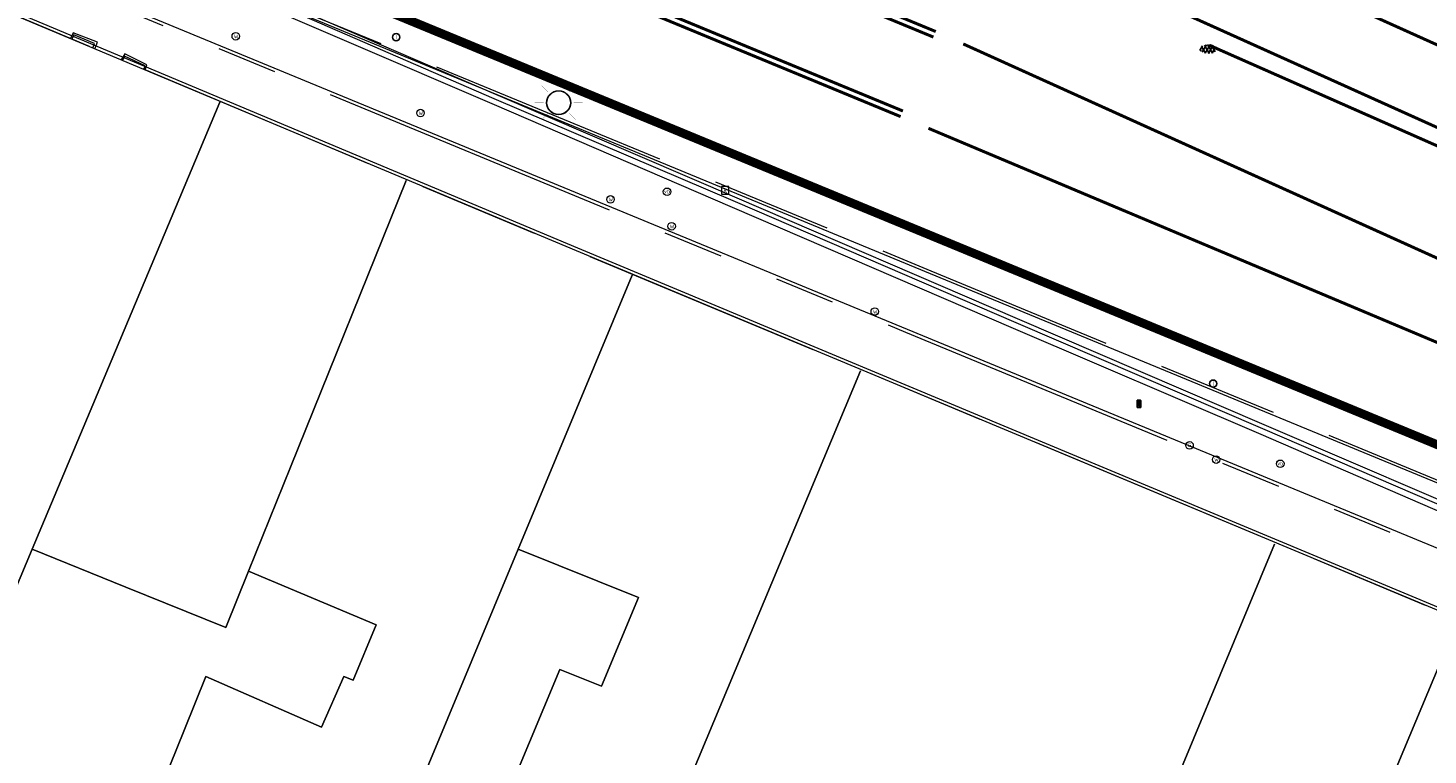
# Model space of a CAD drawing. Header units: metres. Extents: x 187916 to 189411, y 333285 to 334910.
# Tile 32 of 256: x 188559 to 188606, y 334229 to 334253. Entities that reach past the tile are written whole.
import ezdxf
from ezdxf.enums import TextEntityAlignment as Align

# ---------------------------------------------------------------- set-up
doc = ezdxf.new("R2010")
doc.units = ezdxf.units.M
for name, pattern in [('ACAD_ISO09W100', [45, 24, -3, 6, -3, 6, -3]), ('VH-OPSLUITBAND_100X200', [16, 8, -2, 4, -2]), ('VH-TROTTOIRBAND_180-200', [20, 10, -2, 2, -2, 2, -2]), ('VW-1-1_STREEP', [2, 1, -1])]:
    doc.linetypes.add(name, pattern=pattern)
for name, color, linetype, lineweight in [('B-ME-IE-MEUBILAIR_WEGMEUBILAIR-S', 253, 'Continuous', 18), ('B-ME-IE-MEUBILAIR_WEGMEUBILAIR_VERKEERSLICHT-S', 253, 'Continuous', 25), ('B-ME-OG-BEBOUWING_HOOFDGEBOUW-G', 253, 'Continuous', 18), ('B-ME-OG-BEBOUWING_KOEKOEK-G', 253, 'Continuous', 18), ('B-ME-RI-HWA_KOLK-S', 253, 'Continuous', 25), ('B-ME-RI-PUT_INSPECTIE-S', 253, 'Continuous', 25), ('B-ME-VH-KANTOPSLUITING_ACHTERKANTBAND-G', 253, 'Continuous', 18), ('B-ME-VH-VERHARDING_ASFALT-G', 253, 'Continuous', 18), ('B-ME-VH-VERHARDING_ASFALT-S', 253, 'Continuous', 25), ('B-ME-VH-VERHARDING_BETONSTRAATSTEEN-G', 253, 'Continuous', 18), ('B-ME-VH-VERHARDING_TEGEL-G', 253, 'Continuous', 18), ('B-WE-OG-BEBOUWING-GV', 253, 'Continuous', 15), ('B-WE-OG-TERREIN_ERF-GV', 253, 'Continuous', 15), ('N-WE-KL-ET_LS_OV_LICHTMAST-S', 7, 'Continuous', 25), ('N-WE-VH-KANTOPSLUITING_OPSLUITBAND_80X200-G', 30, 'VH-OPSLUITBAND_100X200', 15), ('N-WE-VH-KANTOPSLUITING_RIJWIELPADBAND_4-12 200-G', 94, 'VH-TROTTOIRBAND_180-200', 15), ('N-WE-VH-KANTOPSLUITING_TROTTOIRBAND_RWS-G', 251, 'ACAD_ISO09W100', 35), ('N-WE-VH-KANTOPSLUITING_VOORKANTBAND-G', 7, 'Continuous', 15), ('N-WE-VW-MARKERING_DWARS_DRIEHOEK_5050-G', 251, 'VW-HAAIETAND50-L-N', 0), ('N-WE-VW-MARKERING_DWARS_OVERSTEEK_BLOKSTREEP-G', 251, 'VW-BLOK50', 0), ('N-WE-VW-MARKERING_LANGS_STREEP_11_010_OENV-G', 251, 'VW-1-1_STREEP', 0), ('N-WE-VW-MARKERING_LANGS_STREEP_DOORGETROKKEN_010_OENV-G', 251, 'Continuous', 0)]:
    doc.layers.add(name, color=color, linetype=linetype, lineweight=lineweight)
doc.styles.add('NLCS-ISO', font='NLCS-ISO.ttf')
doc.linetypes.add('VW-BLOK50', pattern='A,0,-0.5,[148,NLCS.SHX,S=1,R=0,X=-0.5,Y=0],-0.5', length=1)
doc.linetypes.add('VW-HAAIETAND50-L-N', pattern='A,0,-0.5,[150,NLCS.SHX,S=1,R=0,X=-0.625,Y=-0.25],-0.5', length=1)

# ---------------------------------------------------------------- blocks, each defined once
blk = doc.blocks.new('SVH-ASFALT-SO')
at = {"ltscale": 0.1}
for p, q in [((-2.72, 1.26), (-3.45, 2.54)), ((-3.36, 2.17), (-1.83, 4.83)), ((0.36, -0.07), (-2.31, 4.55)), ((-1.91, 0.69), (0.95, 5.64)), ((2.75, -0.22), (-0.47, 5.37)), ((0, 0), (3.27, 5.66)), ((4.87, 0.12), (1.65, 5.7)), ((2.18, -0.23), (5.32, 5.22)), ((6.7, 0.95), (4.04, 5.55)), ((4.66, 0.07), (7.07, 4.25)), ((7.83, 2.99), (7.15, 4.18))]:
    blk.add_line(p, q, dxfattribs=at)
at = {"style": 'NLCS-ISO'}
blk.add_attdef('KLEUR', text='', height=1.8, dxfattribs=at).set_placement((9.49, 2.74), align=Align.MIDDLE_LEFT)
at = {"style": 'NLCS-ISO', "flags": 1}
blk.add_attdef('FUNCTIE', text='', height=1.8, dxfattribs=at).set_placement((0.12, -3.58), align=Align.MIDDLE_CENTER)
blk = doc.blocks.new('SRI-PUT_INSPECTIE-SO')
blk.add_circle((0, 0), 2)
at = {"style": 'NLCS-ISO'}
blk.add_text('I', height=2.5, dxfattribs=at).set_placement((0, -0.01), align=Align.MIDDLE_CENTER)
blk = doc.blocks.new('SRI-KOLK-SO')
at = {"color": 0, "linetype": 'ByBlock', "lineweight": 18}
blk.add_lwpolyline([(-1.125, -1.125), (1.125, -1.125), (1.125, 1.125), (-1.125, 1.125)], close=True, dxfattribs=at)
at = {"color": 0, "linetype": 'ByBlock', "lineweight": 18, "style": 'NLCS-ISO'}
blk.add_text('k', height=1.5, dxfattribs=at).set_placement((0, 0), align=Align.MIDDLE_CENTER)
blk = doc.blocks.new('SIE-WEG_PAAL_VERKEERSBORD-SO')
at = {"color": 0, "linetype": 'ByBlock', "lineweight": 18}
blk.add_circle((0, 0), 1.5, dxfattribs=at)
at = {"color": 0, "linetype": 'ByBlock', "lineweight": 18, "style": 'NLCS-ISO'}
blk.add_text('vb', height=1.5, dxfattribs=at).set_placement((0, 0.13), align=Align.MIDDLE_CENTER)
blk = doc.blocks.new('SIE-WEG_STRAATPOT_WATER-SO')
blk.add_circle((0, 0), 0.4)
at = {"style": 'NLCS-ISO'}
blk.add_text('W', height=0.4, dxfattribs=at).set_placement((-0.21, -0.21))
blk = doc.blocks.new('SIE-WEG_STRAATPOT_GAS-SO')
blk.add_circle((0, 0), 0.4)
at = {"style": 'NLCS-ISO'}
blk.add_text('G', height=0.4, dxfattribs=at).set_placement((-0.18, -0.19))
blk = doc.blocks.new('SIE-WEG_VERKEERSLICHT-SO')
at = {"color": 0, "flags": 128}
blk.add_lwpolyline([(-0.22, -0.62), (0.22, -0.62, 0.414214), (0.29, -0.54), (0.29, 0.54, 0.414214), (0.22, 0.62), (-0.22, 0.62, 0.414214), (-0.29, 0.54), (-0.29, -0.54, 0.414214)], format="xyb", close=True, dxfattribs=at)
at = {"color": 0}
for centre in [(0, 0.4), (0, 0), (0, -0.41)]:
    blk.add_circle(centre, 0.166, dxfattribs=at)
for centre in [(0, 0.33), (0, -0.07), (0, -0.48)]:
    blk.add_arc(centre, 0.191, 33.9504, 150.9239, dxfattribs=at)
blk = doc.blocks.new('DTM')
at = {"layer": 'B-ME-OG-BEBOUWING_HOOFDGEBOUW-G', "ltscale": 0.2, "flags": 128}
blk.add_lwpolyline([(188617.507, 334221.725), (188618.643, 334224.471), (188619.72, 334227.04), (188619.416, 334227.78), (188619.128, 334228.481), (188577.448, 334245.879), (188563.103, 334251.898), (188526.3, 334267.353), (188523.778, 334266.538)], dxfattribs=at)
at = {"layer": 'B-ME-OG-BEBOUWING_KOEKOEK-G', "ltscale": 0.2, "flags": 128}
for points in [[(188561.413, 334252.611), (188561.476, 334252.76), (188560.782, 334253.044), (188560.725, 334252.902)], [(188563.103, 334251.898), (188563.146, 334252.02), (188562.47, 334252.333), (188562.403, 334252.196)]]:
    blk.add_lwpolyline(points, dxfattribs=at)
at = {"layer": 'B-ME-VH-KANTOPSLUITING_ACHTERKANTBAND-G', "ltscale": 0.2, "flags": 128}
blk.add_lwpolyline([(188608.301, 334236.263), (188600.14, 334239.798), (188591.933, 334243.306), (188582.618, 334247.319), (188574.652, 334250.751), (188565.404, 334254.736), (188560.937, 334256.808), (188560.612, 334256.915), (188560.281, 334256.865), (188558.726, 334256.317), (188558.372, 334256.279), (188558.174, 334256.294), (188550.749, 334260.304), (188543.781, 334264.41), (188537.674, 334268.227), (188532.412, 334271.812), (188532.025, 334272.257), (188531.534, 334274.251), (188531.39, 334274.483), (188531.135, 334274.707), (188529.031, 334275.621), (188526.432, 334275.882), (188526.44, 334275.434), (188524.988, 334275.242)], dxfattribs=at)
at = {"layer": 'B-ME-VH-VERHARDING_ASFALT-G', "ltscale": 0.2, "flags": 128}
blk.add_lwpolyline([(188618.626, 334232.243), (188609.812, 334235.995), (188608.421, 334236.598), (188600.241, 334240.118), (188592.065, 334243.633), (188582.77, 334247.633), (188574.778, 334251.069), (188565.582, 334255.046), (188561.079, 334257.134), (188551.776, 334262.208), (188544.883, 334266.261), (188538.941, 334270.011), (188531.327, 334275.044), (188529.037, 334275.965), (188526.426, 334276.239), (188524.851, 334276.035), (188521.984, 334275.044), (188519.46, 334273.298), (188517.67, 334270.807), (188517.01, 334269.045)], dxfattribs=at)
at = {"layer": 'B-ME-VH-VERHARDING_BETONSTRAATSTEEN-G', "ltscale": 0.2, "flags": 128}
blk.add_lwpolyline([(188608.369, 334236.457), (188600.196, 334239.983), (188592.023, 334243.495), (188582.714, 334247.508), (188574.721, 334250.924), (188565.501, 334254.932), (188561.022, 334256.998), (188560.63, 334257.107), (188560.182, 334257.029), (188558.634, 334256.527), (188558.367, 334256.479), (188558.248, 334256.489), (188550.851, 334260.475), (188543.913, 334264.585), (188537.768, 334268.403), (188532.541, 334271.979), (188532.192, 334272.35), (188531.723, 334274.296), (188531.543, 334274.647), (188531.189, 334274.944), (188529.024, 334275.821), (188526.404, 334276.085), (188524.857, 334275.879)], dxfattribs=at)
at = {"layer": 'B-ME-VH-VERHARDING_TEGEL-G', "ltscale": 0.2, "flags": 128}
for points in [[(188561.486, 334252.581), (188561.576, 334252.795), (188560.766, 334253.109), (188560.678, 334252.92)], [(188563.15, 334251.881), (188563.208, 334252.046), (188562.472, 334252.412), (188562.355, 334252.215)]]:
    blk.add_lwpolyline(points, dxfattribs=at)
at = {"layer": 'B-WE-OG-BEBOUWING-GV', "ltscale": 0.2, "flags": 128}
for points in [[(188558.438, 334253.83), (188554.492, 334244.335), (188553.099, 334240.984), (188556.781, 334239.454), (188554.873, 334234.891), (188558.356, 334233.487), (188559.406, 334235.991), (188561.647, 334241.335), (188565.622, 334250.812)], [(188565.622, 334250.812), (188561.647, 334241.335), (188559.406, 334235.991), (188562.506, 334234.741), (188565.822, 334233.404), (188566.575, 334235.27), (188567.964, 334238.712), (188571.799, 334248.218)], [(188571.799, 334248.218), (188567.964, 334238.712), (188566.575, 334235.27), (188570.807, 334233.484), (188570.043, 334231.651), (188569.731, 334231.776), (188568.995, 334230.093), (188565.163, 334231.77), (188564.455, 334230.016), (188562.811, 334225.941), (188570.025, 334222.809), (188573.178, 334230.39), (188575.513, 334235.998), (188579.289, 334245.073)], [(188579.289, 334245.073), (188575.513, 334235.998), (188579.499, 334234.393), (188578.272, 334231.451), (188576.891, 334232.006), (188573.825, 334224.653), (188578.807, 334222.649), (188586.861, 334241.903)], [(188586.861, 334241.903), (188578.807, 334222.649), (188576.454, 334217.025), (188575.389, 334214.479), (188572.286, 334215.765), (188571.424, 334213.795), (188570.504, 334214.229), (188565.914, 334204.021), (188583.792, 334196.725), (188584.162, 334196.574), (188589.415, 334209.248), (188591.993, 334215.467), (188596.112, 334225.404), (188600.577, 334236.162)], [(188600.577, 334236.162), (188596.112, 334225.404), (188599.66, 334223.985), (188597.041, 334217.681), (188599.553, 334216.654), (188606.661, 334233.615)], [(188606.661, 334233.615), (188599.553, 334216.654), (188602.137, 334215.597), (188604.761, 334221.911), (188608.401, 334220.461), (188612.781, 334231.053)]]:
    blk.add_lwpolyline(points, dxfattribs=at)
at = {"layer": 'B-WE-OG-TERREIN_ERF-GV', "ltscale": 0.2, "flags": 128}
for points in [[(188573.825, 334224.653), (188576.891, 334232.006), (188578.272, 334231.451), (188579.499, 334234.393), (188575.513, 334235.998), (188573.178, 334230.39), (188570.025, 334222.809)], [(188562.811, 334225.941), (188564.455, 334230.016), (188565.163, 334231.77), (188568.995, 334230.093), (188569.731, 334231.776), (188570.043, 334231.651), (188570.807, 334233.484), (188566.575, 334235.27), (188565.822, 334233.404), (188562.506, 334234.741), (188559.406, 334235.991), (188558.356, 334233.487)]]:
    blk.add_lwpolyline(points, dxfattribs=at)
at = {"layer": 'B-ME-IE-MEUBILAIR_WEGMEUBILAIR-S'}
for name, p, xscale, yscale, zscale in [('SIE-WEG_STRAATPOT_WATER-SO', (188566.154, 334252.994), 0.3125, 0.3125, 0.3125), ('SIE-WEG_STRAATPOT_WATER-SO', (188572.277, 334250.451), 0.3125, 0.3125, 0.3125), ('SIE-WEG_PAAL_VERKEERSBORD-SO', (188580.447, 334247.841), 0.083, 0.083, 0.083), ('SIE-WEG_STRAATPOT_WATER-SO', (188578.574, 334247.59), 0.3125, 0.3125, 0.3125), ('SIE-WEG_STRAATPOT_WATER-SO', (188580.601, 334246.697), 0.3125, 0.3125, 0.3125), ('SIE-WEG_STRAATPOT_WATER-SO', (188587.334, 334243.871), 0.3125, 0.3125, 0.3125), ('SIE-WEG_STRAATPOT_GAS-SO', (188597.766, 334239.436), 0.3125, 0.3125, 0.3125), ('SIE-WEG_STRAATPOT_WATER-SO', (188598.648, 334238.963), 0.3125, 0.3125, 0.3125), ('SIE-WEG_PAAL_VERKEERSBORD-SO', (188600.773, 334238.826), 0.083, 0.083, 0.083)]:
    blk.add_blockref(name, p, dxfattribs=dict(at, xscale=xscale, yscale=yscale, zscale=zscale))
at = {"layer": 'B-ME-IE-MEUBILAIR_WEGMEUBILAIR_VERKEERSLICHT-S', "xscale": 0.2019620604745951, "yscale": 0.2019620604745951, "zscale": 0.2019620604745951}
blk.add_blockref('SIE-WEG_VERKEERSLICHT-SO', (188596.088, 334240.811), dxfattribs=at)
at = {"layer": 'B-ME-RI-HWA_KOLK-S', "xscale": 0.11, "yscale": 0.11, "zscale": 0.11}
blk.add_blockref('SRI-KOLK-SO', (188582.377, 334247.887), dxfattribs=at)
at = {"layer": 'B-ME-RI-PUT_INSPECTIE-S', "xscale": 0.06, "yscale": 0.06, "zscale": 0.06250000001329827}
for p in [(188571.469, 334252.964), (188598.548, 334241.481)]:
    blk.add_blockref('SRI-PUT_INSPECTIE-SO', p, dxfattribs=at)
at = {"layer": 'B-ME-VH-VERHARDING_ASFALT-S', "xscale": 0.05, "yscale": 0.05, "zscale": 0.05}
blk.add_blockref('SVH-ASFALT-SO', (188598.282, 334252.434), dxfattribs=at)
blk = doc.blocks.new('SKL-ET_OV_LICHTMAST-SO')
at = {"linetype": 'ByBlock', "lineweight": 18}
h = blk.add_hatch(color=0, dxfattribs=at)
h.dxf.hatch_style = 1
h.paths.add_polyline_path([(1, 0, 1), (-1, 0, 1)])
h.paths.add_polyline_path([(-0.97, 0, -1), (0.98, 0, -1)], flags=16)
at = {"color": 0, "linetype": 'ByBlock', "lineweight": 18, "const_width": 0.025}
for points in [[(-1.41, 1.41), (-0.88, 0.88)], [(0, 2), (0, 1.25)], [(0.88, 0.88), (1.41, 1.41)], [(-1.25, 0), (-2, 0)], [(2, 0), (1.25, 0)], [(-1.41, -1.41), (-0.88, -0.88)], [(0.88, -0.88), (1.41, -1.41)], [(0, -1.25), (0, -2)]]:
    blk.add_lwpolyline(points, dxfattribs=at)
at = {"color": 0, "linetype": 'ByBlock', "lineweight": 18}
for radius in [1, 0.975]:
    blk.add_circle((0, 0), radius, dxfattribs=at)
blk = doc.blocks.new('ontwerp Parklaan')
at = {"layer": 'N-WE-VH-KANTOPSLUITING_OPSLUITBAND_80X200-G', "color": 251, "flags": 128}
blk.add_lwpolyline([(188609.257, 334237.986), (188608.883, 334237.08), (188589.201, 334245.209), (188554.548, 334259.522), (188552.866, 334260.216, -0.072253), (188533.851, 334271.51)], format="xyb", dxfattribs=at)
blk.add_lwpolyline([(188614.816, 334230.28), (188577.448, 334245.879), (188563.103, 334251.898), (188526.193, 334267.398), (188523.809, 334266.438), (188518.086, 334252.631), (188512.868, 334240.42), (188512.233, 334238.771)], dxfattribs=at)
at = {"layer": 'N-WE-VH-KANTOPSLUITING_RIJWIELPADBAND_4-12 200-G', "color": 251, "flags": 128}
blk.add_lwpolyline([(188615.511, 334231.962), (188588.361, 334243.176), (188553.708, 334257.488), (188552.026, 334258.183, -0.054854), (188536.847, 334266.5, -0.00316), (188536.032, 334267.079, -0.014252), (188532.447, 334269.815, -0.012545), (188529.426, 334272.39, 0.320006), (188523.794, 334273.019)], format="xyb", dxfattribs=at)
at = {"layer": 'N-WE-VH-KANTOPSLUITING_TROTTOIRBAND_RWS-G', "color": 251, "linetype": 'Continuous', "flags": 128}
for points in [[(188616.809, 334235.105), (188589.659, 334246.318), (188555.006, 334260.631, -0.001195), (188554.64, 334260.783, -0.0547), (188538.8, 334269.555, -0.007922), (188536.677, 334271.106)], [(188608.406, 334238.337), (188589.575, 334246.115), (188554.922, 334260.427, -0.055668), (188538.736, 334269.331)]]:
    blk.add_lwpolyline(points, format="xyb", dxfattribs=at)
at = {"layer": 'N-WE-VH-KANTOPSLUITING_TROTTOIRBAND_RWS-G', "color": 251, "const_width": 0.22, "flags": 128}
blk.add_lwpolyline([(188608.448, 334238.439), (188589.617, 334246.217), (188554.964, 334260.529, -0.001195), (188554.597, 334260.682, -0.054469), (188538.799, 334269.421)], format="xyb", dxfattribs=at)
at = {"layer": 'N-WE-VH-KANTOPSLUITING_VOORKANTBAND-G', "color": 251, "flags": 128}
for points in [[(188509.448, 334239.764, 0.000338), (188509.767, 334240.662, 0.0002), (188509.955, 334241.194, -0.04064), (188512.607, 334247.12, -0.013653), (188513.709, 334249.005, 0.05719), (188517.614, 334257.247, 0.018268), (188521.32, 334269.977, -0.564196), (188529.506, 334272.479, 0.000336), (188529.585, 334272.408, 0.012209), (188532.523, 334269.909, 0.072336), (188552.072, 334258.294), (188553.754, 334257.599), (188588.407, 334243.287), (188615.557, 334232.073)], [(188536.676, 334271.106, 0.006148), (188536.38, 334271.325, 0.016681), (188535.548, 334271.881, 0.037713), (188533.544, 334272.925, 0.865441), (188533.027, 334272.081, 0.075518), (188552.835, 334260.142), (188554.517, 334259.448), (188589.17, 334245.135), (188608.926, 334236.976), (188609.415, 334238.159)]]:
    blk.add_lwpolyline(points, format="xyb", dxfattribs=at)
blk.add_lwpolyline([(188614.855, 334230.373), (188577.487, 334245.971), (188563.142, 334251.99), (188526.194, 334267.506), (188523.733, 334266.515), (188517.994, 334252.67), (188512.775, 334240.458), (188512.14, 334238.807)], dxfattribs=at)
at = {"layer": 'N-WE-KL-ET_LS_OV_LICHTMAST-S', "color": 251, "xscale": 0.4, "yscale": 0.4, "zscale": 0.2}
blk.add_blockref('SKL-ET_OV_LICHTMAST-SO', (188576.856, 334250.792), dxfattribs=at)
blk = doc.blocks.new('markering')
at = {"layer": 'N-WE-VW-MARKERING_DWARS_DRIEHOEK_5050-G', "const_width": 0.1, "flags": 128}
blk.add_lwpolyline([(188598.413, 334252.701), (188611.229, 334247.041)], dxfattribs=at)
at = {"layer": 'N-WE-VW-MARKERING_DWARS_OVERSTEEK_BLOKSTREEP-G', "const_width": 0.1, "flags": 128}
for points in [[(188592.95, 334258.574), (188608.774, 334251.448)], [(188588.916, 334257.654), (188609.877, 334248.214)]]:
    blk.add_lwpolyline(points, dxfattribs=at)
at = {"layer": 'N-WE-VW-MARKERING_LANGS_STREEP_11_010_OENV-G', "const_width": 0.1, "flags": 128}
for points in [[(188590.265, 334252.741), (188607.578, 334244.915)], [(188589.111, 334249.945), (188606.622, 334242.573)]]:
    blk.add_lwpolyline(points, dxfattribs=at)
at = {"layer": 'N-WE-VW-MARKERING_LANGS_STREEP_DOORGETROKKEN_010_OENV-G', "flags": 128}
for points in [[(188541.155, 334274.055, 0.1, 0.1, 0.037782), (188552.001, 334268.58, 0.1, 0.1, 0), (188562.947, 334264.059, 0.1, 0.1, 0), (188589.354, 334253.152, 0, 0, 0)], [(188589.277, 334252.968, 0.1, 0.1, 0), (188562.871, 334263.874, 0.1, 0.1, 0), (188553.079, 334265.816, 0.1, 0.1, -0.088499), (188544.9, 334269.011, 0.1, 0.1, -0.018376), (188539.998, 334272.262, 0, 0, 0)]]:
    blk.add_lwpolyline(points, format="xyseb", dxfattribs=at)
at = {"layer": 'N-WE-VW-MARKERING_LANGS_STREEP_DOORGETROKKEN_010_OENV-G', "const_width": 0.1, "flags": 128}
for points in [[(188579.023, 334254.336), (188588.266, 334250.518)], [(188578.947, 334254.151), (188588.189, 334250.333)]]:
    blk.add_lwpolyline(points, dxfattribs=at)

msp = doc.modelspace()

# ---------------------------------------------------------------- block references
for name in ['DTM', 'markering', 'ontwerp Parklaan']:
    msp.add_blockref(name, (0, 0))

doc.saveas('drawing.dxf')
